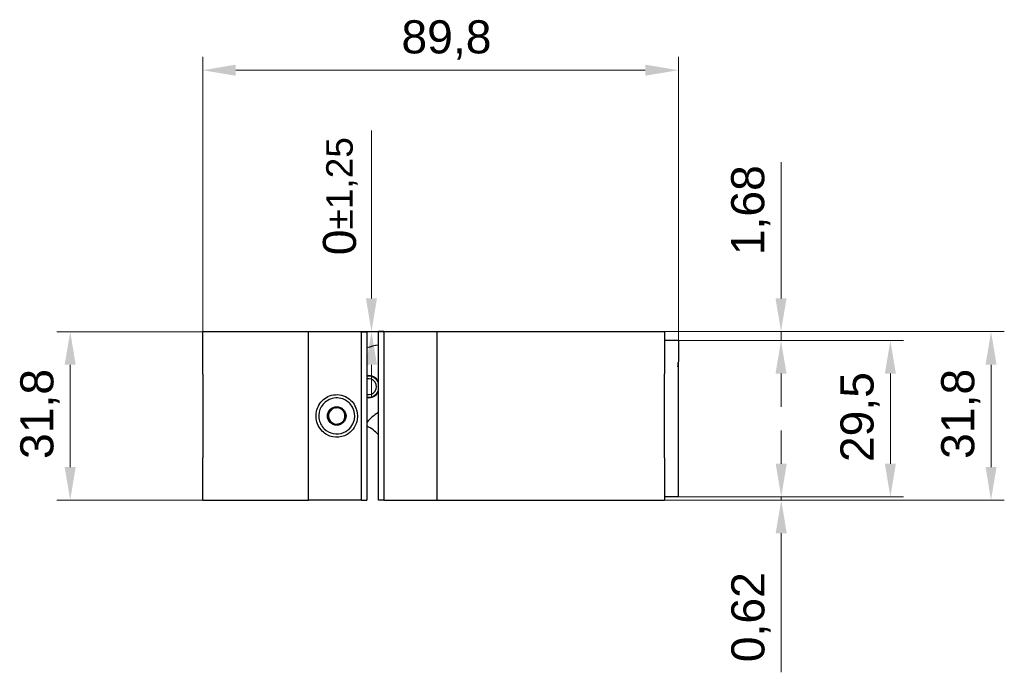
# Model space of a CAD drawing. Header units: millimetres. Extents: x 12 to 1038, y 10 to 730.
# Tile 5 of 7: x 402 to 588, y 307 to 431. Entities that reach past the tile are written whole.
import ezdxf

# ---------------------------------------------------------------- set-up
doc = ezdxf.new("R2010")
doc.units = ezdxf.units.MM
doc.header["$LTSCALE"] = 2.5
doc.layers.add('Quota (ISO)', color=7, linetype='Continuous', lineweight=15)
doc.layers.add('Visibile (ISO)', color=7, linetype='Continuous', lineweight=25)
doc.styles.add('Miglioranzo', font='ARIAL.TTF')
doc.dimstyles.new('Migliioranzo', dxfattribs={"dimscale": 2.5, "dimtxt": 2.5, "dimasz": 2.5, "dimexe": 1, "dimexo": 0, "dimgap": 0.762, "dimtad": 1, "dimtoh": 1, "dimrnd": 1e-08, "dimtxsty": 'Miglioranzo', "dimcen": 0.09, "dimdle": 10, "dimclrd": 256, "dimclre": 256, "dimclrt": 256, "dimazin": 2, "dimtfac": 0.8, "dimtmove": 0, "dimatfit": 3, "dimfxl": 1, "dimtolj": 1, "dimlwd": -1, "dimlwe": -1, "dimarcsym": 0})

# ---------------------------------------------------------------- blocks, each defined once
blk = doc.blocks.new('*D29')
at = {"layer": 'Defpoints', "color": 0}
for p in [(436.39, 371.75), (411.39, 339.95), (436.39, 339.95)]:
    blk.add_point(p, dxfattribs=at)
at = {"layer": 'Quota (ISO)'}
for p, q in [((436.39, 371.75), (408.89, 371.75)), ((411.39, 365.5), (411.39, 346.2)), ((436.39, 339.95), (408.89, 339.95))]:
    blk.add_line(p, q, dxfattribs=at)
for points in [[(410.34, 365.5), (412.43, 365.5), (411.39, 371.75)], [(410.34, 346.2), (412.43, 346.2), (411.39, 339.95)]]:
    blk.add_solid(points, dxfattribs=at)
at = {"layer": 'Quota (ISO)', "insert": (401.97, 347.73), "char_height": 6.25, "attachment_point": 1, "rotation": 90, "style": 'Miglioranzo'}
blk.add_mtext('\\A1;31,8', dxfattribs=at)
blk = doc.blocks.new('*D30')
at = {"layer": 'Defpoints', "color": 0}
for p in [(526.15, 370.09), (526.05, 340.59), (566.15, 340.59)]:
    blk.add_point(p, dxfattribs=at)
at = {"layer": 'Quota (ISO)'}
for p, q in [((526.15, 370.09), (568.65, 370.09)), ((566.15, 363.84), (566.15, 346.84)), ((526.05, 340.59), (568.65, 340.59))]:
    blk.add_line(p, q, dxfattribs=at)
for points in [[(565.11, 363.84), (567.19, 363.84), (566.15, 370.09)], [(565.11, 346.84), (567.19, 346.84), (566.15, 340.59)]]:
    blk.add_solid(points, dxfattribs=at)
at = {"layer": 'Quota (ISO)', "insert": (556.73, 347.14), "char_height": 6.25, "attachment_point": 1, "rotation": 90, "style": 'Miglioranzo'}
blk.add_mtext('\\A1;29,5', dxfattribs=at)
blk = doc.blocks.new('*D31')
at = {"layer": 'Defpoints', "color": 0}
for p in [(523.55, 371.77), (523.55, 339.97), (585.15, 339.97)]:
    blk.add_point(p, dxfattribs=at)
at = {"layer": 'Quota (ISO)'}
for p, q in [((523.55, 371.77), (587.65, 371.77)), ((585.15, 365.52), (585.15, 346.22)), ((523.55, 339.97), (587.65, 339.97))]:
    blk.add_line(p, q, dxfattribs=at)
for points in [[(584.11, 365.52), (586.19, 365.52), (585.15, 371.77)], [(584.11, 346.22), (586.19, 346.22), (585.15, 339.97)]]:
    blk.add_solid(points, dxfattribs=at)
at = {"layer": 'Quota (ISO)', "insert": (575.74, 347.75), "char_height": 6.25, "attachment_point": 1, "rotation": 90, "style": 'Miglioranzo'}
blk.add_mtext('\\A1;31,8', dxfattribs=at)
blk = doc.blocks.new('*D32')
at = {"layer": 'Defpoints', "color": 0}
for p in [(466.39, 371.75), (468.24, 371.77), (470.55, 371.77)]:
    blk.add_point(p, dxfattribs=at)
at = {"layer": 'Quota (ISO)'}
for p, q in [((468.24, 378.02), (468.24, 409.72)), ((470.55, 371.77), (465.74, 371.77)), ((466.39, 371.75), (470.74, 371.75)), ((468.24, 371.75), (468.24, 371.77)), ((468.24, 365.5), (468.24, 359.25))]:
    blk.add_line(p, q, dxfattribs=at)
for points in [[(467.2, 378.02), (469.28, 378.02), (468.24, 371.77)], [(467.2, 365.5), (469.28, 365.5), (468.24, 371.75)]]:
    blk.add_solid(points, dxfattribs=at)
at = {"layer": 'Quota (ISO)', "insert": (459.07, 386.17), "char_height": 6.25, "attachment_point": 1, "rotation": 90, "style": 'Miglioranzo'}
blk.add_mtext('\\A1;0{\\H5.000000;±1,25}', dxfattribs=at)
blk = doc.blocks.new('*D33')
at = {"layer": 'Defpoints', "color": 0}
for p in [(526.15, 421.08), (526.15, 366.08), (436.39, 363.75)]:
    blk.add_point(p, dxfattribs=at)
at = {"layer": 'Quota (ISO)'}
for p, q in [((436.39, 363.75), (436.39, 423.58)), ((526.15, 366.08), (526.15, 423.58)), ((442.64, 421.08), (519.9, 421.08))]:
    blk.add_line(p, q, dxfattribs=at)
for points in [[(442.64, 422.13), (442.64, 420.04), (436.39, 421.08)], [(519.9, 422.13), (519.9, 420.04), (526.15, 421.08)]]:
    blk.add_solid(points, dxfattribs=at)
at = {"layer": 'Quota (ISO)', "insert": (473.89, 430.5), "char_height": 6.25, "attachment_point": 1, "style": 'Miglioranzo'}
blk.add_mtext('\\A1;89,8', dxfattribs=at)
blk = doc.blocks.new('*D34')
at = {"layer": 'Defpoints', "color": 0}
for p in [(523.55, 371.77), (526.15, 370.09), (545.52, 370.09)]:
    blk.add_point(p, dxfattribs=at)
at = {"layer": 'Quota (ISO)'}
for p, q in [((545.52, 378.02), (545.52, 403.74)), ((523.55, 371.77), (548.02, 371.77)), ((545.52, 370.09), (545.52, 371.77)), ((526.15, 370.09), (548.02, 370.09)), ((545.52, 363.84), (545.52, 357.59))]:
    blk.add_line(p, q, dxfattribs=at)
for points in [[(544.48, 378.02), (546.56, 378.02), (545.52, 371.77)], [(544.48, 363.84), (546.56, 363.84), (545.52, 370.09)]]:
    blk.add_solid(points, dxfattribs=at)
at = {"layer": 'Quota (ISO)', "insert": (536.11, 386.17), "char_height": 6.25, "attachment_point": 1, "rotation": 90, "style": 'Miglioranzo'}
blk.add_mtext('\\A1;1,68', dxfattribs=at)
blk = doc.blocks.new('*D35')
at = {"layer": 'Defpoints', "color": 0}
for p in [(526.05, 340.59), (545.56, 340.59), (523.55, 339.97)]:
    blk.add_point(p, dxfattribs=at)
at = {"layer": 'Quota (ISO)'}
for p, q in [((545.56, 346.84), (545.56, 353.09)), ((526.05, 340.59), (548.06, 340.59)), ((545.56, 340.59), (545.56, 339.97)), ((523.55, 339.97), (548.06, 339.97)), ((545.56, 333.72), (545.56, 307.49))]:
    blk.add_line(p, q, dxfattribs=at)
for points in [[(544.51, 346.84), (546.6, 346.84), (545.56, 340.59)], [(544.51, 333.72), (546.6, 333.72), (545.56, 339.97)]]:
    blk.add_solid(points, dxfattribs=at)
at = {"layer": 'Quota (ISO)', "insert": (536.14, 309.39), "char_height": 6.25, "attachment_point": 1, "rotation": 90, "style": 'Miglioranzo'}
blk.add_mtext('\\A1;0,62', dxfattribs=at)

msp = doc.modelspace()

# ---------------------------------------------------------------- linework, layer by layer
at = {"layer": 'Visibile (ISO)'}
for p, q in [((456.386, 371.75), (436.386, 371.75)), ((436.386, 363.75), (436.386, 371.75)), ((456.386, 339.95), (456.386, 371.75)), ((466.386, 371.75), (456.386, 371.75)), ((466.386, 339.95), (466.386, 371.75)), ((466.386, 371.75), (467.386, 371.75)), ((467.386, 371.75), (467.386, 339.95)), ((470.551, 371.767), (469.551, 371.767)), ((469.551, 339.967), (469.551, 371.767)), ((470.551, 371.767), (480.551, 371.767)), ((470.551, 371.767), (470.551, 339.967)), ((470.551, 371.767), (470.551, 339.967)), ((480.551, 371.767), (523.551, 371.767)), ((480.551, 371.767), (480.551, 339.967)), ((523.551, 371.767), (523.551, 363.767)), ((526.151, 370.088), (523.551, 370.088)), ((526.151, 370.088), (526.151, 366.083)), ((526.151, 340.588), (526.151, 366.083)), ((436.386, 363.75), (436.386, 347.95)), ((523.551, 347.967), (523.551, 363.767)), ((436.386, 339.95), (436.386, 347.95)), ((523.551, 347.967), (523.551, 339.967)), ((526.051, 340.588), (523.551, 340.588)), ((526.151, 340.588), (526.051, 340.588)), ((436.386, 339.95), (456.386, 339.95)), ((466.386, 339.95), (456.386, 339.95)), ((466.386, 339.95), (467.386, 339.95)), ((470.551, 339.967), (469.551, 339.967)), ((470.551, 339.967), (480.551, 339.967)), ((480.551, 339.967), (523.551, 339.967))]:
    msp.add_line(p, q, dxfattribs=at)
msp.add_circle((461.686, 355.85), 1.75, dxfattribs=at)
for centre, radius, start, end in [((471.556, 356.372), 13, 98.87226, 108.70928), ((467.707, 361.373), 2.08, 27.57844, 98.87438), ((467.707, 361.373), 2, 22.77925, 99.23412), ((467.707, 361.373), 1.5, 257.64556, 102.35444), ((467.707, 361.373), 2, 260.76588, 337.22075), ((467.707, 361.373), 2.08, 261.12562, 332.42156), ((461.686, 355.85), 1.55, 125.89665, 155.08176), ((461.686, 355.85), 1.55, 95.08176, 125.89665), ((461.686, 355.85), 1.55, 65.89665, 95.08176), ((461.686, 355.85), 1.55, 35.08176, 65.89665), ((461.686, 355.85), 1.55, 5.89665, 35.08176), ((461.686, 355.85), 1.55, 155.08176, 185.89665), ((461.686, 355.85), 1.55, 185.89665, 215.08176), ((461.686, 355.85), 1.55, 215.08176, 245.89665), ((461.686, 355.85), 1.55, 305.89665, 335.08176), ((461.686, 355.85), 1.55, 335.08176, 5.89665), ((473.293, 350.005), 7.5, 119.93051, 141.9626), ((461.686, 355.85), 1.55, 245.89665, 275.08176), ((461.686, 355.85), 1.55, 275.08176, 305.89665), ((464.934, 348.432), 6, 39.68489, 65.87405)]:
    msp.add_arc(centre, radius, start, end, dxfattribs=at)
for points, knots in [([(526.051, 365.088), (526.075, 365.258), (526.104, 365.46), (526.137, 365.771), (526.151, 365.942), (526.151, 366.083)], [0, 0, 0, 0, 0.051220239, 0.051220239, 0.094508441, 0.094508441, 0.094508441, 0.094508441]), ([(465.586, 355.85), (465.586, 356.523), (465.419, 357.195), (464.71, 358.533), (464.08, 359.144), (462.4, 359.947), (461.298, 359.994), (459.497, 359.309), (458.777, 358.686), (457.893, 357.135), (457.71, 356.222), (457.927, 354.447), (458.34, 353.595), (459.498, 352.429), (460.189, 352.052), (461.677, 351.748), (462.468, 351.828), (463.794, 352.392), (464.342, 352.822), (465.082, 353.795), (465.324, 354.297), (465.543, 355.162), (465.586, 355.506), (465.586, 355.85)], [-2.4318098, -2.4318098, -2.4318098, -2.4318098, -2.2384148, -2.2384148, -1.9911539, -1.9911539, -1.6878444, -1.6878444, -1.4213654, -1.4213654, -1.167439, -1.167439, -0.9069052, -0.9069052, -0.6833393, -0.6833393, -0.4572859, -0.4572859, -0.2573807, -0.2573807, -0.0989926, -0.0989926, 0, 0, 0, 0]), ([(465.086, 355.85), (465.086, 355.56), (465.049, 355.269), (464.857, 354.538), (464.646, 354.115), (464.002, 353.294), (463.523, 352.93), (462.368, 352.454), (461.678, 352.386), (460.381, 352.643), (459.779, 352.962), (458.769, 353.946), (458.409, 354.666), (458.22, 356.164), (458.38, 356.935), (459.15, 358.245), (459.778, 358.771), (461.347, 359.349), (462.308, 359.309), (463.773, 358.631), (464.323, 358.116), (464.94, 356.986), (465.086, 356.418), (465.086, 355.85)], [0, 0, 0, 0, 0.0989926, 0.0989926, 0.2573807, 0.2573807, 0.4572859, 0.4572859, 0.6833393, 0.6833393, 0.9069052, 0.9069052, 1.167439, 1.167439, 1.4213654, 1.4213654, 1.6878444, 1.6878444, 1.9911539, 1.9911539, 2.2384148, 2.2384148, 2.4318098, 2.4318098, 2.4318098, 2.4318098])]:
    msp.add_open_spline(points, degree=3, knots=knots, dxfattribs=at)
for points, weights in [([(460.778, 357.106), (460.92, 357.279), (461.08, 357.473)], [1, 1.01141147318, 1.00148031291]), ([(461.08, 357.473), (461.328, 357.431), (461.549, 357.394)], [1.00148031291, 1.01141147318, 1]), ([(462.319, 357.265), (462.541, 357.228), (462.788, 357.187)], [1, 1.01141147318, 1.00148031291]), ([(462.788, 357.187), (462.876, 356.952), (462.955, 356.741)], [1.00148031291, 1.01141147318, 1]), ([(459.978, 356.137), (460.138, 356.33), (460.281, 356.504)], [1.00148031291, 1.01141147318, 1]), ([(460.145, 355.691), (460.066, 355.902), (459.978, 356.137)], [1, 1.01141147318, 1.00148031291]), ([(460.584, 354.514), (460.497, 354.749), (460.418, 354.96)], [1.00148031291, 1.01141147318, 1]), ([(463.395, 355.564), (463.235, 355.371), (463.092, 355.197)], [1.00148031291, 1.01141147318, 1]), ([(463.228, 356.01), (463.307, 355.799), (463.395, 355.564)], [1, 1.01141147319, 1.00148031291]), ([(461.053, 354.436), (460.832, 354.473), (460.584, 354.514)], [1, 1.01141147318, 1.00148031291]), ([(462.293, 354.228), (462.045, 354.269), (461.824, 354.307)], [1.00148031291, 1.01141147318, 1]), ([(462.595, 354.595), (462.452, 354.422), (462.293, 354.228)], [1, 1.01141147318, 1.00148031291])]:
    msp.add_rational_spline(points, weights, degree=2, dxfattribs=at)

# ---------------------------------------------------------------- dimensions: what is measured, and where the dimension line sits
at = {"layer": 'Quota (ISO)'}
for base, p1, p2, angle, override, picture, middle in [((526.151, 421.083), (436.386, 363.75), (526.151, 366.083), 180, {"dimtoh": 0, "dimdec": 1, "dimtp": 0, "dimtm": 0, "dimtdec": 2, "dimtofl": 0, "dimatfit": 1}, '*D33', (482.019, 421.083)), ((468.243, 371.767), (466.386, 371.75), (470.551, 371.767), 90, {"dimgap": 0.762, "dimtoh": 0, "dimdec": 0, "dimtol": 1, "dimlim": 0, "dimtp": 1.25, "dimtm": 1.25, "dimtdec": 2, "dimtofl": 1, "dimatfit": 1}, '*D32', (468.243, 396.994)), ((545.523, 370.088), (523.551, 371.767), (526.151, 370.088), 270, {"dimtoh": 0, "dimdec": 2, "dimtp": 0, "dimtm": 0, "dimtdec": 2, "dimtofl": 1, "dimatfit": 1}, '*D34', (545.523, 394.002)), ((411.386, 339.95), (436.386, 371.75), (436.386, 339.95), 90, {"dimtoh": 0, "dimdec": 2, "dimtp": 0, "dimtm": 0, "dimtdec": 2, "dimtofl": 0, "dimatfit": 1}, '*D29', (411.386, 355.85)), ((585.153, 339.967), (523.551, 371.767), (523.551, 339.967), 270, {"dimtoh": 0, "dimdec": 2, "dimtp": 0, "dimtm": 0, "dimtdec": 2, "dimtofl": 0, "dimatfit": 1}, '*D31', (585.153, 355.867)), ((566.151, 340.588), (526.151, 370.088), (526.051, 340.588), 90, {"dimtoh": 0, "dimdec": 2, "dimtp": 0, "dimtm": 0, "dimtdec": 2, "dimtofl": 0, "dimatfit": 1}, '*D30', (566.151, 355.338)), ((545.556, 340.588), (523.551, 339.967), (526.051, 340.588), 270, {"dimtoh": 0, "dimdec": 2, "dimtp": 0, "dimtm": 0, "dimtdec": 2, "dimtofl": 1, "dimatfit": 1}, '*D35', (545.556, 317.477))]:
    dim = msp.add_linear_dim(base=base, p1=p1, p2=p2, angle=angle, dimstyle='Migliioranzo', override=override, dxfattribs=at)
    dim.commit()
    dim.dimension.update_dxf_attribs({"geometry": picture, "text_midpoint": middle, "dimtype": 160})

doc.saveas('drawing.dxf')
